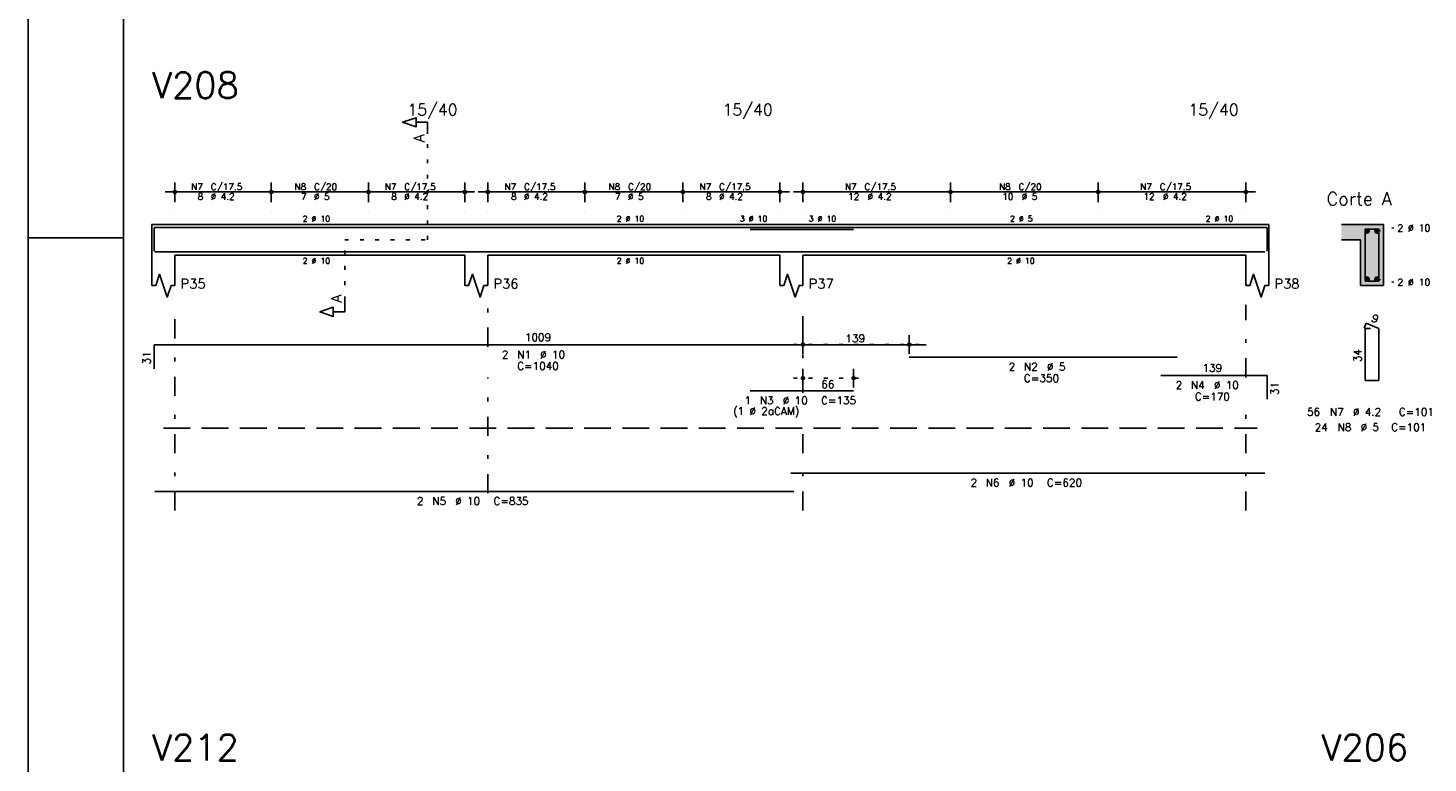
# Model space of a CAD drawing. Extents: x 0 to 119, y 0 to 84.
# Tile 6 of 16: x 0 to 37, y 46 to 65. Entities that reach past the tile are written whole.
import ezdxf

# ---------------------------------------------------------------- set-up
doc = ezdxf.new("R2010")
doc.units = 0
doc.header["$MEASUREMENT"] = 0
for name, pattern in [('ESTILO_TQS_0001', [1, 0.7, -0.3]), ('ESTILO_TQS_0002', [0.4, 0.1, -0.3]), ('ESTILO_TQS_0003', [1.5, 0.5, -0.4, 0.1, -0.5])]:
    doc.linetypes.add(name, pattern=pattern)
for name, color, linetype in [('1', 1, 'CONTINUOUS'), ('2', 2, 'CONTINUOUS'), ('4', 4, 'CONTINUOUS'), ('6', 6, 'CONTINUOUS'), ('7', 7, 'CONTINUOUS'), ('8', 8, 'CONTINUOUS'), ('9', 9, 'CONTINUOUS')]:
    doc.layers.add(name, color=color, linetype=linetype)
doc.styles.get("Standard").update_dxf_attribs({"font": 'ROMANS.SHX'})

msp = doc.modelspace()

# ---------------------------------------------------------------- linework, layer by layer
at = {"layer": '1', "linetype": 'Continuous'}
for p, q in [((0, 0), (0, 84.099998)), ((0, 59.400002), (2.5, 59.400002))]:
    msp.add_line(p, q, dxfattribs=at)
at = {"layer": '1', "linetype": 'ESTILO_TQS_0002'}
for p, q in [((10.445, 59.35), (10.445, 62.12)), ((8.28, 57.765), (8.28, 59.35)), ((8.28, 59.35), (10.445, 59.35)), ((35.265, 59.575), (35.71, 59.66)), ((35.265, 58.325), (35.71, 58.24)), ((20.01, 56.61), (23.29004, 56.61)), ((20.01, 55.73), (21.83352, 55.73))]:
    msp.add_line(p, q, dxfattribs=at)
at = {"layer": '1', "linetype": 'ESTILO_TQS_0001'}
msp.add_line((3.54, 54.425), (32.14, 54.425), dxfattribs=at)
at = {"layer": '1', "linetype": 'Continuous'}
for centre in [(35.015, 59.575), (35.265, 59.575), (35.015, 58.325), (35.265, 58.325)]:
    msp.add_circle(centre, 0.05, dxfattribs=at)
at = {"layer": '2', "linetype": 'Continuous'}
for p, q in [((3.84, 60.33), (3.84, 60.85)), ((6.36, 60.33), (6.36, 60.85)), ((6.36, 60.33), (6.36, 60.85)), ((8.9, 60.33), (8.9, 60.85)), ((8.9, 60.33), (8.9, 60.85)), ((11.42, 60.33), (11.42, 60.85)), ((12.02, 60.33), (12.02, 60.85)), ((14.56, 60.33), (14.56, 60.85)), ((14.56, 60.33), (14.56, 60.85)), ((17.12, 60.33), (17.12, 60.85)), ((17.12, 60.33), (17.12, 60.85)), ((19.66, 60.33), (19.66, 60.85)), ((20.26, 60.33), (20.26, 60.85)), ((24.12, 60.33), (24.12, 60.85)), ((24.12, 60.33), (24.12, 60.85)), ((27.98, 60.33), (27.98, 60.85)), ((27.98, 60.33), (27.98, 60.85)), ((31.84, 60.33), (31.84, 60.85)), ((3.59, 60.6), (6.61, 60.6)), ((6.11, 60.6), (9.15, 60.6)), ((8.65, 60.6), (11.67, 60.6)), ((11.77, 60.6), (14.81, 60.6)), ((14.31, 60.6), (17.37, 60.6)), ((16.87, 60.6), (19.91, 60.6)), ((20.01, 60.6), (24.37, 60.6)), ((23.87, 60.6), (28.23, 60.6)), ((27.73, 60.6), (32.09, 60.6)), ((3.84, 60.08), (3.84, 60.08)), ((6.36, 60.08), (6.36, 60.08)), ((6.36, 60.08), (6.36, 60.08)), ((8.9, 60.08), (8.9, 60.08)), ((8.9, 60.08), (8.9, 60.08)), ((11.42, 60.08), (11.42, 60.08)), ((12.02, 60.08), (12.02, 60.08)), ((14.56, 60.08), (14.56, 60.08)), ((14.56, 60.08), (14.56, 60.08)), ((17.12, 60.08), (17.12, 60.08)), ((17.12, 60.08), (17.12, 60.08)), ((19.66, 60.08), (19.66, 60.08)), ((20.26, 60.08), (20.26, 60.08)), ((24.12, 60.08), (24.12, 60.08)), ((24.12, 60.08), (24.12, 60.08)), ((27.98, 60.08), (27.98, 60.08)), ((27.98, 60.08), (27.98, 60.08)), ((31.84, 60.08), (31.84, 60.08)), ((3.24, 59.75), (3.24, 58.95)), ((3.24, 59.75), (3.84, 59.75)), ((3.84, 59.75), (11.42, 59.75)), ((11.42, 59.75), (12.02, 59.75)), ((12.02, 59.75), (19.66, 59.75)), ((19.66, 59.75), (20.26, 59.75)), ((20.26, 59.75), (31.84, 59.75)), ((31.84, 59.75), (32.44, 59.75)), ((32.44, 59.75), (32.44, 58.95)), ((35.44, 59.75), (34.34, 59.75)), ((35.44, 58.15), (35.44, 59.75)), ((34.34, 59.35), (34.84, 59.35)), ((34.84, 59.35), (34.84, 58.15)), ((3.24, 58.95), (3.24, 58.15)), ((3.84, 58.95), (11.42, 58.95)), ((3.84, 58.95), (3.84, 58.15)), ((11.42, 58.95), (11.42, 58.15)), ((12.02, 58.95), (19.66, 58.95)), ((12.02, 58.95), (12.02, 58.15)), ((19.66, 58.95), (19.66, 58.15)), ((20.26, 58.95), (31.84, 58.95)), ((20.26, 58.95), (20.26, 58.15)), ((31.84, 58.95), (31.84, 58.15)), ((32.44, 58.95), (32.44, 58.15)), ((34.84, 58.15), (35.44, 58.15)), ((20.26, 56.37), (20.26, 56.86)), ((23.04004, 56.37), (23.04004, 56.86)), ((20.26, 56.27), (20.26, 56.27)), ((23.04004, 56.27), (23.04004, 56.27)), ((20.26, 55.49), (20.26, 55.98)), ((21.58352, 55.49), (21.58352, 55.98)), ((20.26, 55.39), (20.26, 55.39)), ((21.58352, 55.39), (21.58352, 55.39))]:
    msp.add_line(p, q, dxfattribs=at)
at = {"layer": '2', "linetype": 'ESTILO_TQS_0003'}
for p, q in [((3.84, 52.27), (3.84, 57.65)), ((12.02, 56.552), (12.02, 57.65)), ((20.26, 55.352), (20.26, 57.65)), ((31.84, 55.752), (31.84, 57.65)), ((12.02, 52.722), (12.02, 55.748)), ((31.84, 52.27), (31.84, 54.948)), ((20.26, 52.27), (20.26, 54.548))]:
    msp.add_line(p, q, dxfattribs=at)
at = {"layer": '2', "linetype": 'Continuous'}
for points in [[(10.445, 62.12), (10.445, 62.42), (10.145, 62.42), (10.145, 62.3), (9.795, 62.42), (10.145, 62.54), (10.145, 62.42)], [(3.24, 58.15), (3.34, 58.15), (3.44, 58.45), (3.64, 57.85), (3.74, 58.15), (3.84, 58.15)], [(11.42, 58.15), (11.52, 58.15), (11.62, 58.45), (11.82, 57.85), (11.92, 58.15), (12.02, 58.15)], [(19.66, 58.15), (19.76, 58.15), (19.86, 58.45), (20.06, 57.85), (20.16, 58.15), (20.26, 58.15)], [(31.84, 58.15), (31.94, 58.15), (32.04, 58.45), (32.24, 57.85), (32.34, 58.15), (32.44, 58.15)], [(8.28, 57.765), (8.28, 57.465), (7.98, 57.465), (7.98, 57.345), (7.63, 57.465), (7.98, 57.585), (7.98, 57.465)]]:
    msp.add_lwpolyline(points, dxfattribs=at)
for centre, radius in [((3.84, 60.6), 0.041625), ((3.84, 60.6), 0.02075), ((6.36, 60.6), 0.041625), ((6.36, 60.6), 0.041625), ((6.36, 60.6), 0.02075), ((6.36, 60.6), 0.02075), ((8.9, 60.6), 0.041625), ((8.9, 60.6), 0.041625), ((8.9, 60.6), 0.02075), ((8.9, 60.6), 0.02075), ((11.42, 60.6), 0.041625), ((11.42, 60.6), 0.02075), ((12.02, 60.6), 0.041625), ((12.02, 60.6), 0.02075), ((14.56, 60.6), 0.041625), ((14.56, 60.6), 0.041625), ((14.56, 60.6), 0.02075), ((14.56, 60.6), 0.02075), ((17.12, 60.6), 0.041625), ((17.12, 60.6), 0.041625), ((17.12, 60.6), 0.02075), ((17.12, 60.6), 0.02075), ((19.66, 60.6), 0.041625), ((19.66, 60.6), 0.02075), ((20.26, 60.6), 0.041625), ((20.26, 60.6), 0.02075), ((24.12, 60.6), 0.041625), ((24.12, 60.6), 0.041625), ((24.12, 60.6), 0.02075), ((24.12, 60.6), 0.02075), ((27.98, 60.6), 0.041625), ((27.98, 60.6), 0.041625), ((27.98, 60.6), 0.02075), ((27.98, 60.6), 0.02075), ((31.84, 60.6), 0.041625), ((31.84, 60.6), 0.02075), ((20.26, 56.61), 0.04), ((20.26, 56.61), 0.02), ((23.04004, 56.61), 0.04), ((23.04004, 56.61), 0.02), ((20.26, 55.73), 0.04), ((20.26, 55.73), 0.02), ((21.58352, 55.73), 0.04), ((21.58352, 55.73), 0.02)]:
    msp.add_circle(centre, radius, dxfattribs=at)
at = {"layer": '4', "linetype": 'Continuous'}
for p, q in [((3.3, 59.05), (3.3, 59.67)), ((3.3, 59.67), (23.48, 59.67)), ((23.04004, 59.67), (30.04004, 59.67)), ((29.616, 59.67), (32.396, 59.67)), ((32.396, 59.67), (32.396, 59.05)), ((18.88352, 59.62), (21.58352, 59.62)), ((3.32, 59.03), (20.02, 59.03)), ((19.94, 59.03), (32.34, 59.03))]:
    msp.add_line(p, q, dxfattribs=at)
msp.add_lwpolyline([(34.96, 59.63), (34.96, 58.27), (35.32, 58.27), (35.32, 59.63), (34.96, 59.63)], dxfattribs=at)
at = {"layer": '6', "linetype": 'Continuous'}
for p, q in [((34.988338, 57.17), (34.933893, 57.04102)), ((35.32, 57.03), (34.988338, 57.17)), ((35.1, 57.03), (34.96, 57.03)), ((34.96, 57.03), (34.96, 55.67)), ((35.32, 55.67), (35.32, 57.03)), ((3.3, 55.98), (3.3, 56.6)), ((3.3, 56.6), (23.48, 56.6)), ((23.04004, 56.28), (30.04004, 56.28)), ((29.616, 55.8), (32.396, 55.8)), ((32.396, 55.8), (32.396, 55.18)), ((34.96, 55.67), (35.32, 55.67)), ((18.88352, 55.4), (21.58352, 55.4)), ((19.94, 53.25), (32.34, 53.25)), ((3.32, 52.77), (20.02, 52.77))]:
    msp.add_line(p, q, dxfattribs=at)
at = {"layer": '8', "linetype": 'Continuous'}
msp.add_line((2.5, 83.099998), (2.5, 1), dxfattribs=at)
at = {"layer": '9', "linetype": 'Continuous'}
for points in [[(34.84, 59.35), (35.44, 59.75), (34.34, 59.75)], [(34.84, 59.35), (34.34, 59.75), (34.34, 59.35)], [(34.84, 59.35), (35.44, 58.15), (35.44, 59.75)], [(34.84, 59.35), (34.84, 58.15), (35.44, 58.15)], [(35.065, 59.575), (34.99, 59.618301), (34.968015, 59.592101)], [(35.065, 59.575), (34.968015, 59.592101), (34.968015, 59.557899)], [(35.065, 59.575), (34.968015, 59.557899), (34.99, 59.531699)], [(35.065, 59.575), (35.023682, 59.62424), (34.99, 59.618301)], [(35.065, 59.575), (34.99, 59.531699), (35.023682, 59.52576)], [(35.065, 59.575), (35.053302, 59.607139), (35.023682, 59.62424)], [(35.065, 59.575), (35.023682, 59.52576), (35.053302, 59.542861)], [(35.065, 59.575), (35.053302, 59.542861), (35.065, 59.575)], [(35.315, 59.575), (35.24, 59.618301), (35.218015, 59.592101)], [(35.315, 59.575), (35.218015, 59.592101), (35.218015, 59.557899)], [(35.315, 59.575), (35.218015, 59.557899), (35.24, 59.531699)], [(35.315, 59.575), (35.273682, 59.62424), (35.24, 59.618301)], [(35.315, 59.575), (35.24, 59.531699), (35.273682, 59.52576)], [(35.315, 59.575), (35.303302, 59.607139), (35.273682, 59.62424)], [(35.315, 59.575), (35.273682, 59.52576), (35.303302, 59.542861)], [(35.315, 59.575), (35.303302, 59.542861), (35.315, 59.575)], [(35.065, 58.325), (34.99, 58.368301), (34.968015, 58.342101)], [(35.065, 58.325), (34.968015, 58.342101), (34.968015, 58.307899)], [(35.065, 58.325), (34.968015, 58.307899), (34.99, 58.281699)], [(35.065, 58.325), (35.023682, 58.37424), (34.99, 58.368301)], [(35.065, 58.325), (34.99, 58.281699), (35.023682, 58.27576)], [(35.065, 58.325), (35.053302, 58.357139), (35.023682, 58.37424)], [(35.065, 58.325), (35.023682, 58.27576), (35.053302, 58.292861)], [(35.065, 58.325), (35.053302, 58.292861), (35.065, 58.325)], [(35.315, 58.325), (35.24, 58.368301), (35.218015, 58.342101)], [(35.315, 58.325), (35.218015, 58.342101), (35.218015, 58.307899)], [(35.315, 58.325), (35.218015, 58.307899), (35.24, 58.281699)], [(35.315, 58.325), (35.273682, 58.37424), (35.24, 58.368301)], [(35.315, 58.325), (35.24, 58.281699), (35.273682, 58.27576)], [(35.315, 58.325), (35.303302, 58.357139), (35.273682, 58.37424)], [(35.315, 58.325), (35.273682, 58.27576), (35.303302, 58.292861)], [(35.315, 58.325), (35.303302, 58.292861), (35.315, 58.325)]]:
    msp.add_solid(points, dxfattribs=at)

# ---------------------------------------------------------------- texts
at = {"layer": '2', "linetype": 'Continuous'}
for s, height, p in [('15/40', 0.3, (9.92, 62.6)), ('15/40', 0.3, (18.16, 62.6)), ('15/40', 0.3, (30.34, 62.6)), ('N7', 0.17, (4.267, 60.651)), ('C/17.5', 0.17, (4.777, 60.651)), ('N8', 0.17, (6.967, 60.651)), ('C/20', 0.17, (7.477, 60.651)), ('N7', 0.17, (9.327, 60.651)), ('C/17.5', 0.17, (9.837, 60.651)), ('N7', 0.17, (12.457, 60.651)), ('C/17.5', 0.17, (12.967, 60.651)), ('N8', 0.17, (15.177, 60.651)), ('C/20', 0.17, (15.687, 60.651)), ('N7', 0.17, (17.557, 60.651)), ('C/17.5', 0.17, (18.067, 60.651)), ('N7', 0.17, (21.357, 60.651)), ('C/17.5', 0.17, (21.867, 60.651)), ('N8', 0.17, (25.387, 60.651)), ('C/20', 0.17, (25.897, 60.651)), ('N7', 0.17, (29.077, 60.651)), ('C/17.5', 0.17, (29.587, 60.651)), ('8', 0.17, (4.437, 60.396)), ('%%c 4.2', 0.17, (4.777, 60.396)), ('7', 0.17, (7.137, 60.396)), ('%%c 5', 0.17, (7.477, 60.396)), ('8', 0.17, (9.497, 60.396)), ('%%c 4.2', 0.17, (9.837, 60.396)), ('8', 0.17, (12.627, 60.396)), ('%%c 4.2', 0.17, (12.967, 60.396)), ('7', 0.17, (15.347, 60.396)), ('%%c 5', 0.17, (15.687, 60.396)), ('8', 0.17, (17.727, 60.396)), ('%%c 4.2', 0.17, (18.067, 60.396)), ('12', 0.17, (21.442, 60.396)), ('%%c 4.2', 0.17, (21.952, 60.396)), ('10', 0.17, (25.472, 60.396)), ('%%c 5', 0.17, (25.982, 60.396)), ('12', 0.17, (29.162, 60.396)), ('%%c 4.2', 0.17, (29.672, 60.396)), ('Corte A', 0.34, (33.95, 60.25)), ('2 %%c 10', 0.15, (7.18, 59.825)), ('2 %%c 10', 0.15, (15.39, 59.825)), ('3 %%c 10', 0.15, (18.61, 59.825)), ('3 %%c 10', 0.15, (20.41, 59.825)), ('2 %%c 5', 0.15, (25.675, 59.825)), ('2 %%c 10', 0.15, (30.79, 59.825)), ('2 %%c 10', 0.18, (35.8, 59.57)), ('2 %%c 10', 0.15, (7.18, 58.725)), ('2 %%c 10', 0.15, (15.39, 58.725)), ('2 %%c 10', 0.15, (25.6, 58.725)), ('P35', 0.25, (3.99, 58.075)), ('P36', 0.25, (12.17, 58.075)), ('P37', 0.25, (20.41, 58.075)), ('P38', 0.25, (32.59, 58.075)), ('2 %%c 10', 0.18, (35.8, 58.15)), ('1009', 0.2, (12.99, 56.7)), ('139', 0.2, (21.37002, 56.67)), ('2', 0.2, (12.39, 56.25)), ('N1', 0.2, (12.79, 56.25)), ('%%c 10', 0.2, (13.39, 56.25)), ('C=1040', 0.2, (12.79, 55.95)), ('2', 0.2, (25.64004, 55.93)), ('N2', 0.2, (26.04004, 55.93)), ('%%c 5', 0.2, (26.64004, 55.93)), ('139', 0.2, (30.706, 55.9)), ('66', 0.2, (20.74176, 55.47)), ('C=350', 0.2, (26.04004, 55.63)), ('2', 0.2, (30.006, 55.45)), ('N4', 0.2, (30.406, 55.45)), ('%%c 10', 0.2, (31.006, 55.45)), ('C=170', 0.2, (30.506, 55.15)), ('(1 %%c 2aCAM)', 0.2, (18.43352, 54.77)), ('1', 0.2, (18.73352, 55.05)), ('N3', 0.2, (19.13352, 55.05)), ('%%c 10', 0.2, (19.73352, 55.05)), ('C=135', 0.2, (20.73352, 55.05)), ('56', 0.2, (33.44, 54.75)), ('N7', 0.2, (34.04, 54.75)), ('%%c 4.2', 0.2, (34.64, 54.75)), ('C=101', 0.2, (35.84, 54.75)), ('24', 0.2, (33.64, 54.35)), ('N8', 0.2, (34.24, 54.35)), ('%%c 5', 0.2, (34.84, 54.35)), ('C=101', 0.2, (35.64, 54.35)), ('2', 0.2, (24.64, 52.9)), ('N6', 0.2, (25.04, 52.9)), ('%%c 10', 0.2, (25.64, 52.9)), ('C=620', 0.2, (26.64, 52.9)), ('2', 0.2, (10.17, 52.42)), ('N5', 0.2, (10.57, 52.42)), ('%%c 10', 0.2, (11.17, 52.42)), ('C=835', 0.2, (12.17, 52.42))]:
    msp.add_text(s, height=height, dxfattribs=at).set_placement(p)
for s, height, rotation, p in [('A', 0.272, 90, (10.3634, 61.9024)), ('A', 0.272, 90, (8.1984, 57.7106)), ('9', 0.2, 337.11462, (35.100929, 57.231017)), ('31', 0.2, 90, (3.2, 56.09)), ('34', 0.2, 90, (34.86, 56.15)), ('31', 0.2, 90, (32.696, 55.29))]:
    msp.add_text(s, height=height, rotation=rotation, dxfattribs=at).set_placement(p)
at = {"layer": '7', "linetype": 'Continuous'}
for s, p in [('V208', (3.24, 63.05)), ('V212', (3.24, 45.74)), ('V206', (33.81333, 45.74))]:
    msp.add_text(s, height=0.68, dxfattribs=at).set_placement(p)

doc.saveas('drawing.dxf')
